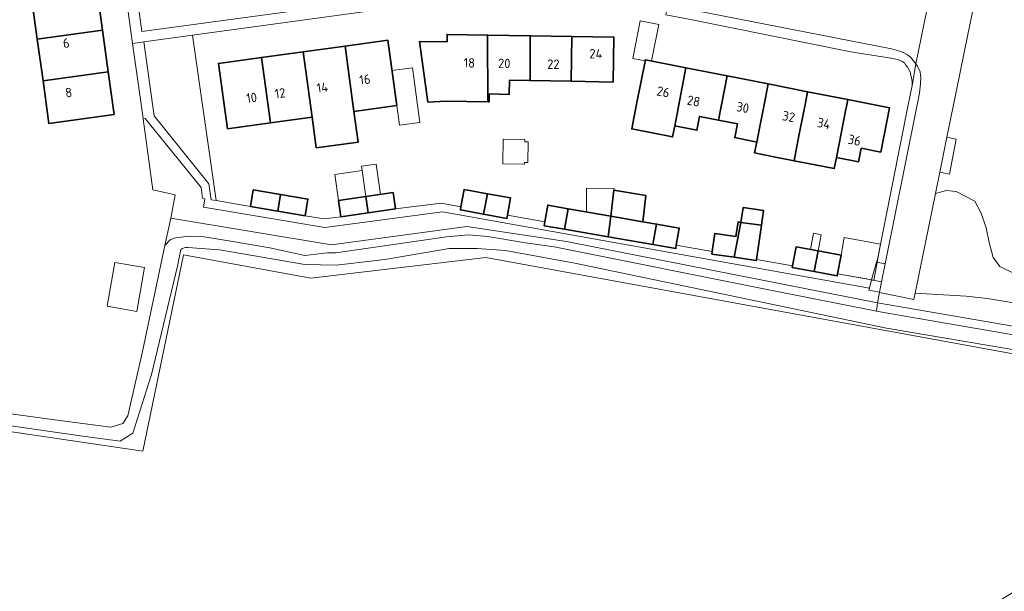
# Model space of a CAD drawing. Header units: metres. Extents: x 149984 to 156489, y 469398 to 478068.
# Tile 193 of 256: x 154049 to 154189, y 471431 to 471512. Entities that reach past the tile are written whole.
import ezdxf
from ezdxf.enums import TextEntityAlignment as Align

# ---------------------------------------------------------------- set-up
doc = ezdxf.new("R2010")
doc.units = ezdxf.units.M
doc.header["$LTSCALE"] = 0.75
for name, color, linetype, lineweight in [('B-WE-GK-BESCHOEIING-G', 252, 'GK-BESCHOEIING-SO', 18), ('B-WE-GR-BEPLANTING_CULTUUR_HEESTERS-GV', 252, 'Continuous', 18), ('B-WE-GR-GRAS-GV', 252, 'Continuous', 13), ('B-WE-OG-BEBOUWING-GV', 6, 'Continuous', 35), ('B-WE-OG-BEBOUWING-T18', 1, 'Continuous', 18), ('B-WE-OG-BEBOUWING_LUIFEL-GV', 6, 'Continuous', 18), ('B-WE-OG-BEBOUWING_OVERBOUWING-GV', 6, 'Continuous', 18), ('B-WE-OG-TERREIN_BEGROEID-GV', 252, 'Continuous', 18), ('B-WE-OG-TERREIN_ERF-GV', 252, 'Continuous', 18), ('B-WE-OG-TERREIN_OEVER-GV', 252, 'Continuous', 18), ('B-WE-OG-WATER_MEER-GV', 252, 'Continuous', 18), ('B-WE-VH-OPENVERHARDING_BETONSTRAATSTEEN-GV', 252, 'Continuous', 18), ('B-WE-VH-OPENVERHARDING_STRAATBAKSTEEN-GV', 252, 'Continuous', 18), ('B-WE-VH-OPENVERHARDING_TEGEL-GV', 252, 'Continuous', 18)]:
    doc.layers.add(name, color=color, linetype=linetype, lineweight=lineweight)
doc.styles.add('NLCS-ISO-M750-T18', font='NLCS-ISO.ttf', dxfattribs={"height": 1.35})
doc.linetypes.add('GK-BESCHOEIING-SO', pattern='A,18,-3,[1,NLCS.SHX,S=0.6,R=0,X=0,Y=0],-3', length=24)

msp = doc.modelspace()

# ---------------------------------------------------------------- linework, layer by layer
at = {"layer": 'B-WE-GK-BESCHOEIING-G', "flags": 128}
for points in [[(154070.411, 471484.106), (154069.577, 471480.167)], [(154069.577, 471480.167), (154066.383, 471465.077), (154064.287, 471455.857), (154063.585, 471454.768), (154061.898, 471454.244)]]:
    msp.add_lwpolyline(points, dxfattribs=at)
at = {"layer": 'B-WE-GR-BEPLANTING_CULTUUR_HEESTERS-GV', "flags": 128}
msp.add_lwpolyline([(154179.446, 471487.6), (154176.557, 471473.38), (154183.808, 471472.949), (154186.838, 471472.608), (154189.752, 471472.131), (154190.72, 471471.945), (154193.045, 471471.102), (154195.81, 471470.381), (154198.505, 471470.122), (154199.812, 471470.138), (154201.561, 471471.371), (154201.791, 471473.694), (154201.217, 471474.497), (154199.984, 471474.927), (154196.255, 471475.501), (154190.376, 471476.333), (154188.626, 471477.164), (154187.652, 471478.484), (154187.118, 471480.599), (154186.676, 471482.7), (154185.959, 471484.822), (154185.042, 471486.514), (154182.403, 471487.891), (154180.998, 471488.034)], close=True, dxfattribs=at)
at = {"layer": 'B-WE-GR-GRAS-GV', "flags": 128}
msp.add_lwpolyline([(153989.465, 471436.901), (154102.309, 471417.983), (154120.962, 471414.941), (154137.234, 471414.411), (154149.802, 471415.337), (154162.37, 471417.983), (154178.509, 471423.407), (154192.665, 471432.006), (154203.38, 471440.076), (154210.788, 471447.22), (154219.52, 471458.2), (154219.652, 471459.391), (154115.327, 471478.494), (154090.403, 471475.53), (154072.224, 471478.871), (154066.443, 471450.847), (153994.227, 471461.507)], dxfattribs=at)
at = {"layer": 'B-WE-OG-BEBOUWING-GV', "flags": 128}
for points in [[(154060.699, 471510.918), (154059.882, 471516.869), (154050.576, 471515.591), (154051.395, 471509.64)], [(154060.699, 471510.918), (154051.395, 471509.64), (154052.214, 471503.69), (154061.516, 471504.967)], [(154109.808, 471509.264), (154105.907, 471509.304), (154107.079, 471500.649), (154109.664, 471500.788), (154115.65, 471500.709), (154115.585, 471510.209), (154109.824, 471510.3)], [(154121.661, 471503.721), (154121.675, 471510.113), (154115.585, 471510.209), (154115.65, 471500.709), (154115.805, 471500.707), (154115.825, 471501.807), (154118.665, 471501.755), (154118.702, 471503.775)], [(154121.675, 471510.113), (154121.661, 471503.721), (154127.508, 471503.615), (154127.618, 471510.019)], [(154096.537, 471499.315), (154102.644, 471500.148), (154101.374, 471509.478), (154095.265, 471508.643)], [(154127.618, 471510.019), (154127.508, 471503.615), (154133.49, 471503.506), (154133.591, 471509.925)], [(154089.307, 471507.829), (154083.349, 471507.015), (154084.621, 471497.691), (154090.579, 471498.503)], [(154089.307, 471507.829), (154090.579, 471498.503), (154091.176, 471494.126), (154097.134, 471494.938), (154096.537, 471499.315), (154095.265, 471508.643)], [(154084.621, 471497.691), (154083.349, 471507.015), (154077.224, 471506.178), (154078.514, 471496.858)], [(154142.28, 471497.252), (154142.661, 471499.217), (154142.807, 471500), (154143.842, 471505.557), (154138.09, 471506.689), (154136.845, 471500.36), (154136.148, 471496.816), (154141.976, 471495.686)], [(154052.214, 471503.69), (154053.054, 471497.588), (154062.354, 471498.868), (154061.516, 471504.967)], [(154142.661, 471499.217), (154142.28, 471497.252), (154145.433, 471496.641), (154145.812, 471498.598), (154148.511, 471498.067), (154149.754, 471504.393), (154143.842, 471505.557), (154142.807, 471500)], [(154155.606, 471503.241), (154149.754, 471504.393), (154148.511, 471498.067), (154151.21, 471497.537), (154150.823, 471495.574), (154153.975, 471494.954), (154154.361, 471496.918), (154154.968, 471500)], [(154154.968, 471500), (154154.361, 471496.918), (154153.975, 471494.954), (154153.667, 471493.389), (154156.385, 471492.854), (154159.299, 471492.285), (154159.988, 471495.812), (154160.775, 471499.84), (154160.806, 471500), (154161.223, 471502.136), (154155.606, 471503.241)], [(154165.329, 471492.722), (154165.71, 471494.687), (154166.668, 471499.622), (154166.741, 471500), (154166.936, 471501.011), (154161.223, 471502.136), (154160.806, 471500), (154160.775, 471499.84), (154159.988, 471495.812), (154159.299, 471492.285), (154162.306, 471491.683), (154165.025, 471491.156)], [(154165.71, 471494.687), (154165.329, 471492.722), (154168.482, 471492.111), (154168.861, 471494.068), (154171.64, 471493.522), (154172.883, 471499.841), (154166.936, 471501.011), (154166.741, 471500), (154166.668, 471499.622)], [(154085.689, 471485.088), (154086.089, 471487.458), (154082.194, 471488.118), (154081.794, 471485.748)], [(154098.229, 471487.173), (154098.564, 471484.843), (154102.444, 471485.398), (154102.114, 471487.728)], [(154115.033, 471484.657), (154115.117, 471485.123), (154115.556, 471487.573), (154112.235, 471488.168), (154111.797, 471485.725), (154111.795, 471485.715), (154111.712, 471485.252)], [(154133.603, 471488.091), (154133.142, 471484.375), (154137.728, 471483.575), (154138.143, 471487.3)], [(154085.689, 471485.088), (154089.584, 471484.428), (154089.984, 471486.798), (154086.089, 471487.458)], [(154098.229, 471487.173), (154094.344, 471486.618), (154094.684, 471484.288), (154098.564, 471484.843)], [(154118.438, 471484.531), (154118.877, 471486.977), (154115.556, 471487.573), (154115.117, 471485.123), (154115.033, 471484.657), (154118.354, 471484.061)], [(154123.751, 471483.584), (154123.65, 471483.007), (154126.55, 471482.501), (154127.071, 471485.434), (154124.162, 471485.942)], [(154127.071, 471485.434), (154126.55, 471482.501), (154132.775, 471481.415), (154133.142, 471484.375)], [(154151.716, 471483.488), (154154.62, 471483.063), (154154.928, 471485.17), (154152.024, 471485.595)], [(154139.14, 471480.305), (154139.685, 471483.234), (154137.728, 471483.575), (154133.142, 471484.375), (154132.775, 471481.415)], [(154150.735, 471478.503), (154151.716, 471483.488), (154151.307, 471483.548), (154151.001, 471481.46), (154148.003, 471481.899), (154147.627, 471479.327), (154147.574, 471478.966)], [(154150.735, 471478.503), (154153.886, 471478.042), (154153.91, 471478.207), (154154.62, 471483.063), (154151.716, 471483.488)], [(154139.14, 471480.305), (154142.41, 471479.734), (154142.498, 471480.241), (154142.922, 471482.669), (154139.685, 471483.234)], [(154162.169, 471476.45), (154162.743, 471479.409), (154159.58, 471479.989), (154159.084, 471477.285), (154159.036, 471477.025)], [(154162.169, 471476.45), (154165.445, 471475.849), (154165.498, 471476.141), (154165.988, 471478.814), (154162.743, 471479.409)]]:
    msp.add_lwpolyline(points, close=True, dxfattribs=at)
at = {"layer": 'B-WE-OG-BEBOUWING_LUIFEL-GV', "flags": 128}
for points in [[(154138.09, 471506.689), (154138.969, 471506.516), (154139.991, 471511.71), (154137.332, 471512.233), (154136.279, 471506.882), (154138.059, 471506.532)], [(154101.963, 471505.148), (154102.644, 471500.148), (154103.024, 471497.357), (154105.934, 471497.753), (154104.874, 471505.544)], [(154097.696, 471490.878), (154093.812, 471490.32), (154094.344, 471486.618), (154098.229, 471487.173)], [(154097.696, 471490.878), (154098.229, 471487.173), (154100.342, 471487.475), (154099.72, 471491.801), (154097.607, 471491.497)], [(154133.603, 471488.091), (154133.634, 471488.342), (154129.712, 471488.39), (154129.67, 471484.981), (154133.142, 471484.375)], [(154162.743, 471479.409), (154163.169, 471481.73), (154162.069, 471481.932), (154161.644, 471479.611)], [(154165.895, 471478.309), (154165.498, 471476.141), (154169.604, 471475.409), (154170.657, 471475.196), (154171.609, 471480.396), (154166.451, 471481.341), (154165.988, 471478.814)]]:
    msp.add_lwpolyline(points, close=True, dxfattribs=at)
at = {"layer": 'B-WE-OG-BEBOUWING_OVERBOUWING-GV', "flags": 128}
for points in [[(154117.746, 471491.834), (154120.875, 471491.79), (154120.878, 471492.021), (154121.349, 471492.014), (154121.391, 471494.966), (154120.92, 471494.973), (154120.925, 471495.312), (154117.796, 471495.356)], [(154061.377, 471471.514), (154065.591, 471470.779), (154066.681, 471477.029), (154062.467, 471477.764)]]:
    msp.add_lwpolyline(points, close=True, dxfattribs=at)
at = {"layer": 'B-WE-OG-TERREIN_BEGROEID-GV', "flags": 128}
for points in [[(154186.332, 471521.381), (154184.01, 471510.06), (154181.966, 471500), (154181.081, 471495.643), (154182.416, 471495.372), (154181.446, 471490.36), (154180.061, 471490.628), (154179.446, 471487.6), (154180.998, 471488.034), (154182.403, 471487.891), (154185.042, 471486.514), (154185.959, 471484.822), (154186.676, 471482.7), (154187.118, 471480.599), (154187.652, 471478.484), (154188.626, 471477.164), (154190.376, 471476.333)], [(154189.752, 471472.131), (154186.838, 471472.608), (154183.808, 471472.949), (154176.557, 471473.38), (154176.37, 471472.46), (154171.46, 471473.49), (154171.194, 471472.011), (154222.756, 471463.091)]]:
    msp.add_lwpolyline(points, dxfattribs=at)
for points in [[(154073.539, 471510.18), (154066.585, 471509.228), (154067.874, 471500), (154068.054, 471498.708), (154075.874, 471489.008), (154076.184, 471486.708), (154076.9, 471486.585)], [(154171.47, 471473.541), (154169.95, 471473.79), (154170.05, 471474.11), (154109.164, 471484.978), (154092.394, 471482.758), (154075.084, 471485.668), (154075.274, 471486.868), (154074.964, 471486.938), (154074.744, 471488.478), (154066.754, 471498.298), (154066.484, 471498.238), (154067.883, 471488.125), (154071.065, 471487.439), (154070.411, 471484.106), (154093.336, 471480.291), (154112.647, 471482.889), (154126.825, 471480.75), (154171.194, 471472.011), (154171.46, 471473.49)]]:
    msp.add_lwpolyline(points, close=True, dxfattribs=at)
at = {"layer": 'B-WE-OG-TERREIN_ERF-GV', "flags": 128}
for points in [[(154012.6, 471460.96), (154053.502, 471455.344), (154061.898, 471454.244), (154063.585, 471454.768), (154064.287, 471455.857), (154066.383, 471465.077), (154069.577, 471480.167), (154070.411, 471484.106), (154071.065, 471487.439), (154067.883, 471488.125), (154066.484, 471498.238), (154066.239, 471500), (154064.985, 471509.009), (154064.974, 471509.008), (154062.607, 471526.488), (154054.824, 471525.348), (154048.894, 471524.528), (154041.234, 471523.668)], [(154103.786, 471514.32), (154073.539, 471510.18), (154076.9, 471486.585), (154081.794, 471485.748), (154082.194, 471488.118), (154086.089, 471487.458), (154089.984, 471486.798), (154089.584, 471484.428), (154092.244, 471484.008), (154094.684, 471484.288), (154094.344, 471486.618), (154098.229, 471487.173), (154102.114, 471487.728), (154102.444, 471485.398), (154108.974, 471486.218), (154111.795, 471485.715), (154111.797, 471485.725), (154112.235, 471488.168), (154115.556, 471487.573), (154118.877, 471486.977), (154118.438, 471484.531), (154123.751, 471483.584), (154124.162, 471485.942), (154127.071, 471485.434), (154133.142, 471484.375), (154133.603, 471488.091), (154138.143, 471487.3), (154137.728, 471483.575), (154139.685, 471483.234), (154142.922, 471482.669), (154142.498, 471480.241), (154147.627, 471479.327), (154148.003, 471481.899), (154151.001, 471481.46), (154151.307, 471483.548), (154151.716, 471483.488), (154152.024, 471485.595), (154154.928, 471485.17), (154154.62, 471483.063), (154153.91, 471478.207), (154159.084, 471477.285), (154159.58, 471479.989), (154162.743, 471479.409), (154165.988, 471478.814), (154165.498, 471476.141), (154170.317, 471475.282), (154171.059, 471477.795), (154171.17, 471478.17), (154175.503, 471500), (154175.83, 471501.65), (154176.13, 471503), (154176.14, 471503.6), (154175.82, 471504.95), (154175.48, 471505.64), (154175.24, 471505.94), (154175.03, 471506.24), (154174.65, 471506.49), (154174.01, 471506.74), (154173.06, 471506.94), (154167.37, 471507.84), (154144.26, 471512.47)]]:
    msp.add_lwpolyline(points, dxfattribs=at)
for points in [[(154059.882, 471516.869), (154060.699, 471510.918), (154061.516, 471504.967), (154062.354, 471498.868), (154053.054, 471497.588), (154052.214, 471503.69), (154051.395, 471509.64), (154050.576, 471515.591), (154049.734, 471521.708), (154059.044, 471522.968)], [(154121.661, 471503.721), (154118.702, 471503.775), (154118.665, 471501.755), (154115.825, 471501.807), (154115.805, 471500.707), (154115.65, 471500.709), (154109.664, 471500.788), (154107.079, 471500.649), (154105.907, 471509.304), (154109.808, 471509.264), (154109.824, 471510.3), (154115.585, 471510.209), (154121.675, 471510.113), (154127.618, 471510.019), (154133.591, 471509.925), (154133.49, 471503.506), (154127.508, 471503.615)], [(154083.349, 471507.015), (154089.307, 471507.829), (154095.265, 471508.643), (154101.374, 471509.478), (154102.644, 471500.148), (154096.537, 471499.315), (154097.134, 471494.938), (154091.176, 471494.126), (154090.579, 471498.503), (154084.621, 471497.691), (154078.514, 471496.858), (154077.224, 471506.178)], [(154143.842, 471505.557), (154149.754, 471504.393), (154155.606, 471503.241), (154161.223, 471502.136), (154166.936, 471501.011), (154172.883, 471499.841), (154171.64, 471493.522), (154168.861, 471494.068), (154168.482, 471492.111), (154165.329, 471492.722), (154165.025, 471491.156), (154162.306, 471491.683), (154159.299, 471492.285), (154156.385, 471492.854), (154153.667, 471493.389), (154153.975, 471494.954), (154150.823, 471495.574), (154151.21, 471497.537), (154148.511, 471498.067), (154145.812, 471498.598), (154145.433, 471496.641), (154142.28, 471497.252), (154141.976, 471495.686), (154136.148, 471496.816), (154136.845, 471500.36), (154138.09, 471506.689)]]:
    msp.add_lwpolyline(points, close=True, dxfattribs=at)
at = {"layer": 'B-WE-OG-TERREIN_OEVER-GV', "flags": 128}
for points in [[(154070.411, 471484.106), (154069.577, 471480.167), (154070.338, 471480.981), (154071.11, 471481.298), (154073.064, 471481.508), (154075.189, 471481.433), (154079.289, 471480.749), (154084.527, 471479.838), (154089.538, 471478.775), (154092.784, 471479.118), (154093.974, 471479.128), (154109.734, 471481.408), (154112.884, 471481.708), (154115.624, 471481.448), (154121.014, 471480.548), (154125.094, 471479.988), (154155.67, 471473.87), (154171.043, 471470.822), (154171.194, 471472.011), (154126.825, 471480.75), (154112.647, 471482.889), (154093.336, 471480.291)], [(154171.194, 471472.011), (154171.043, 471470.822), (154172.87, 471470.46), (154220.83, 471462.182), (154222.311, 471462.182), (154222.756, 471463.091)]]:
    msp.add_lwpolyline(points, close=True, dxfattribs=at)
for points in [[(154071.849, 471479.611), (154071.394, 471477.257), (154067.674, 471461.77), (154065.016, 471453.419), (154063.194, 471452.28), (154057.88, 471452.963), (154033.663, 471456.456)], [(154221.279, 471460.091), (154172.47, 471468.39), (154128.024, 471477.648), (154118.164, 471479.458), (154114.114, 471479.758), (154110.134, 471479.748), (154101.214, 471478.238), (154099.736, 471478.064), (154094.02, 471477.362), (154089.543, 471477.483), (154077.361, 471479.584), (154072.858, 471479.908)], [(153994.227, 471461.507), (154066.443, 471450.847), (154072.224, 471478.871), (154090.403, 471475.53), (154115.327, 471478.494), (154219.652, 471459.391), (154219.52, 471458.2), (154210.788, 471447.22), (154203.38, 471440.076), (154192.665, 471432.006), (154178.509, 471423.407), (154162.37, 471417.983), (154149.802, 471415.337), (154137.234, 471414.411), (154120.962, 471414.941), (154102.309, 471417.983), (153989.465, 471436.901)]]:
    msp.add_lwpolyline(points, dxfattribs=at)
at = {"layer": 'B-WE-OG-TERREIN_OEVER-GV'}
msp.add_lwpolyline([(154072.858, 471479.908, 0.1840341), (154071.849, 471479.611)], format="xyb", dxfattribs=at)
at = {"layer": 'B-WE-OG-WATER_MEER-GV', "flags": 128}
for points in [[(154220.83, 471462.182), (154172.87, 471470.46), (154171.043, 471470.822), (154155.67, 471473.87), (154125.094, 471479.988), (154121.014, 471480.548), (154115.624, 471481.448), (154112.884, 471481.708), (154109.734, 471481.408), (154093.974, 471479.128), (154092.784, 471479.118), (154089.538, 471478.775), (154084.527, 471479.838), (154079.289, 471480.749), (154075.189, 471481.433), (154073.064, 471481.508), (154071.11, 471481.298), (154070.338, 471480.981), (154069.577, 471480.167), (154066.383, 471465.077), (154064.287, 471455.857), (154063.585, 471454.768), (154061.898, 471454.244), (154053.502, 471455.344), (154012.6, 471460.96)], [(154033.663, 471456.456), (154057.88, 471452.963), (154063.194, 471452.28), (154065.016, 471453.419), (154067.674, 471461.77), (154071.394, 471477.257), (154071.849, 471479.611)], [(154072.858, 471479.908), (154077.361, 471479.584), (154089.543, 471477.483), (154094.02, 471477.362), (154099.736, 471478.064), (154101.214, 471478.238), (154110.134, 471479.748), (154114.114, 471479.758), (154118.164, 471479.458), (154128.024, 471477.648), (154172.47, 471468.39), (154221.279, 471460.091), (154221.283, 471460.081), (154221.892, 471458.563), (154224.233, 471462.295), (154223.126, 471461.574), (154222.103, 471461.758), (154222.311, 471462.182)]]:
    msp.add_lwpolyline(points, dxfattribs=at)
at = {"layer": 'B-WE-OG-WATER_MEER-GV'}
msp.add_lwpolyline([(154071.849, 471479.611, -0.1840341), (154072.858, 471479.908)], format="xyb", dxfattribs=at)
at = {"layer": 'B-WE-VH-OPENVERHARDING_BETONSTRAATSTEEN-GV', "flags": 128}
msp.add_lwpolyline([(154170.317, 471475.282), (154171.761, 471474.992), (154172.275, 471477.551), (154171.059, 471477.795)], close=True, dxfattribs=at)
at = {"layer": 'B-WE-VH-OPENVERHARDING_STRAATBAKSTEEN-GV', "flags": 128}
for points in [[(154062.284, 471529.558), (154062.607, 471526.488), (154064.974, 471509.008), (154064.985, 471509.009), (154066.585, 471509.228), (154073.539, 471510.18), (154103.786, 471514.32), (154103.58, 471515.831), (154066.294, 471510.738), (154063.854, 471528.608)], [(154063.854, 471528.608), (154066.294, 471510.738), (154103.58, 471515.831)], [(154178.206, 471513.78), (154176.652, 471506.121), (154176.88, 471505.77), (154177.24, 471504.98), (154177.33, 471504.48), (154177.35, 471504.18), (154177.3, 471503.24), (154177.17, 471501.92), (154176.784, 471500), (154172.275, 471477.551), (154171.761, 471474.992), (154171.47, 471473.541), (154171.46, 471473.49), (154176.37, 471472.46), (154176.557, 471473.38), (154179.446, 471487.6), (154180.061, 471490.628), (154181.081, 471495.643), (154181.966, 471500), (154184.01, 471510.06), (154186.332, 471521.381)], [(154141.299, 471514.479), (154173.16, 471508.24), (154174.5, 471507.89), (154175.05, 471507.64), (154175.47, 471507.38), (154175.88, 471507.07), (154176.652, 471506.121), (154178.206, 471513.78)]]:
    msp.add_lwpolyline(points, dxfattribs=at)
at = {"layer": 'B-WE-VH-OPENVERHARDING_TEGEL-GV', "flags": 128}
for points in [[(154176.13, 471503), (154176.652, 471506.121), (154175.88, 471507.07), (154175.47, 471507.38), (154175.05, 471507.64), (154174.5, 471507.89), (154173.16, 471508.24), (154141.299, 471514.479), (154141.027, 471513.092), (154144.26, 471512.47), (154167.37, 471507.84), (154173.06, 471506.94), (154174.01, 471506.74), (154174.65, 471506.49), (154175.03, 471506.24), (154175.24, 471505.94), (154175.48, 471505.64), (154175.82, 471504.95), (154176.14, 471503.6)], [(154142.498, 471480.241), (154142.41, 471479.734), (154139.14, 471480.305), (154132.775, 471481.415), (154126.55, 471482.501), (154123.65, 471483.007), (154123.751, 471483.584), (154118.438, 471484.531), (154118.354, 471484.061), (154115.033, 471484.657), (154111.712, 471485.252), (154111.795, 471485.715), (154108.974, 471486.218), (154102.444, 471485.398), (154098.564, 471484.843), (154094.684, 471484.288), (154092.244, 471484.008), (154089.584, 471484.428), (154085.689, 471485.088), (154081.794, 471485.748), (154076.9, 471486.585), (154076.184, 471486.708), (154075.874, 471489.008), (154068.054, 471498.708), (154067.874, 471500), (154066.585, 471509.228), (154064.985, 471509.009), (154066.239, 471500), (154066.484, 471498.238), (154066.754, 471498.298), (154074.744, 471488.478), (154074.964, 471486.938), (154075.274, 471486.868), (154075.084, 471485.668), (154092.394, 471482.758), (154109.164, 471484.978), (154170.05, 471474.11), (154170.317, 471475.282), (154165.498, 471476.141), (154165.445, 471475.849), (154162.169, 471476.45), (154159.036, 471477.025), (154159.084, 471477.285), (154153.91, 471478.207), (154153.886, 471478.042), (154150.735, 471478.503), (154147.574, 471478.966), (154147.627, 471479.327)], [(154176.652, 471506.121), (154176.13, 471503), (154175.83, 471501.65), (154175.503, 471500), (154171.17, 471478.17), (154171.059, 471477.795), (154172.275, 471477.551), (154176.784, 471500), (154177.17, 471501.92), (154177.3, 471503.24), (154177.35, 471504.18), (154177.33, 471504.48), (154177.24, 471504.98), (154176.88, 471505.77)], [(154182.416, 471495.372), (154181.081, 471495.643), (154180.061, 471490.628), (154181.446, 471490.36)], [(154170.05, 471474.11), (154169.95, 471473.79), (154171.47, 471473.541), (154171.761, 471474.992), (154170.317, 471475.282)]]:
    msp.add_lwpolyline(points, close=True, dxfattribs=at)

# ---------------------------------------------------------------- texts
at = {"layer": 'B-WE-OG-BEBOUWING-T18', "style": 'NLCS-ISO-M750-T18'}
for s, rotation, p in [('6', 7.8, (154055.511, 471509.07)), ('24', 359, (154131.028, 471507.552)), ('18', 359.1, (154112.988, 471506.25)), ('20', 359.1, (154117.971, 471506.171)), ('22', 359.1, (154124.969, 471506.06)), ('16', 7.7, (154098.099, 471503.877)), ('14', 7.7, (154092.036, 471502.738)), ('26', 348.9, (154140.629, 471502.113)), ('8', 7.8, (154055.861, 471502.012)), ('10', 7.8, (154081.942, 471501.269)), ('12', 7.7, (154086.011, 471501.917)), ('28', 349.1, (154144.963, 471500.807)), ('30', 348.9, (154151.976, 471499.879)), ('32', 348.9, (154158.526, 471498.59)), ('34', 348.9, (154163.528, 471497.605)), ('36', 348.9, (154167.897, 471495.217))]:
    msp.add_text(s, height=1.35, rotation=rotation, dxfattribs=at).set_placement(p, align=Align.MIDDLE)

doc.saveas('drawing.dxf')
